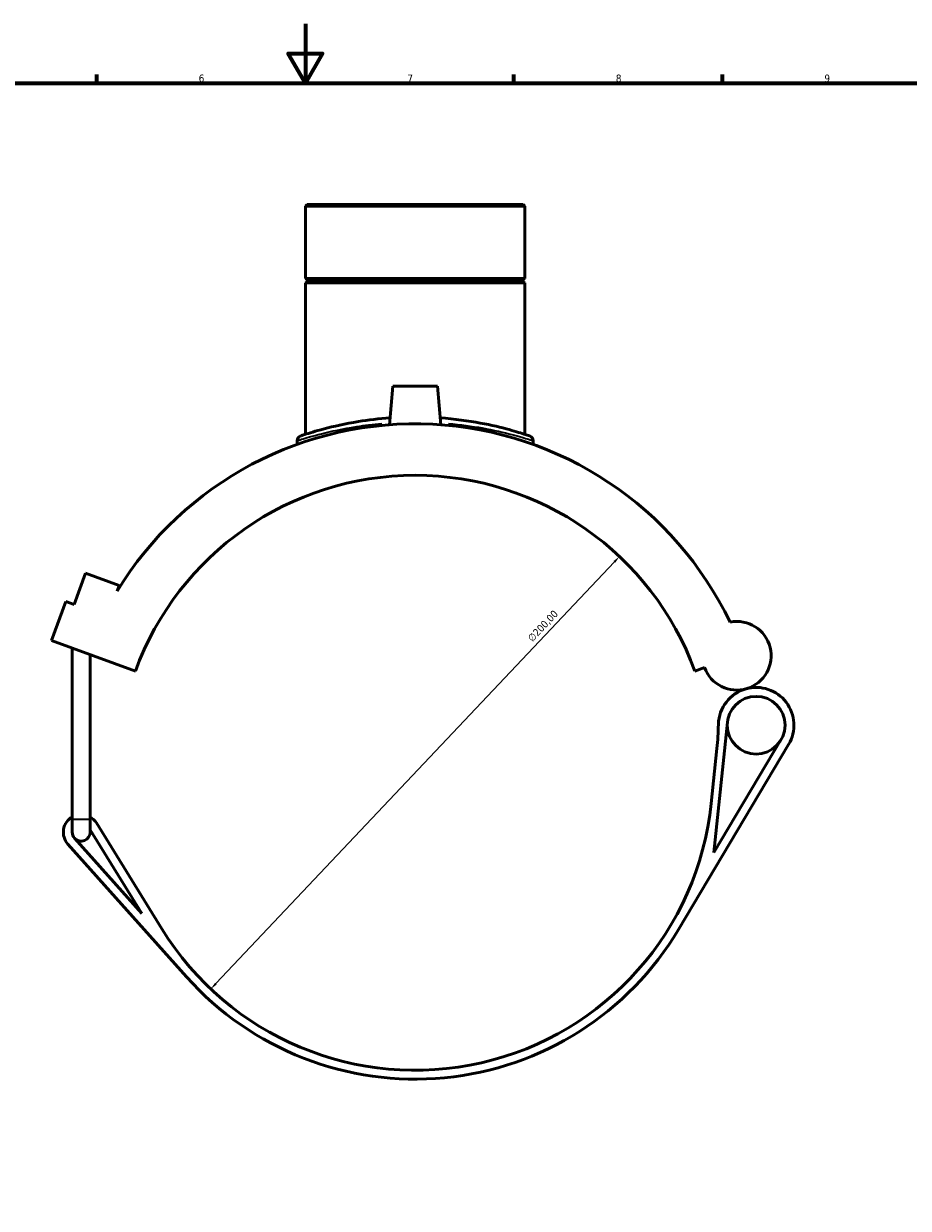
# Model space of a CAD drawing. Header units: millimetres. Extents: x -15 to 1106, y -217 to 1281.
# Tile 5 of 8: x 326 to 623, y 196 to 594. Entities that reach past the tile are written whole.
import ezdxf

# ---------------------------------------------------------------- set-up
doc = ezdxf.new("R2010")
doc.units = ezdxf.units.MM
for name, color, linetype, lineweight in [('Border (ISO)', 7, 'Continuous', 70), ('Dimension (ISO)', 7, 'Continuous', 25), ('Visible (ISO)', 7, 'Continuous', 50), ('Visible Narrow (ISO)', 7, 'Continuous', 35)]:
    doc.layers.add(name, color=color, linetype=linetype, lineweight=lineweight)
doc.styles.add('Note Text (ISO)', font='tahoma.ttf')
doc.dimstyles.new('Default (ISO)', dxfattribs={"dimtxt": 2.5, "dimasz": 2.5, "dimexe": 3.175, "dimexo": 0, "dimgap": 0.762, "dimtad": 1, "dimrnd": 1e-08, "dimzin": 0, "dimtxsty": 'Note Text (ISO)', "dimcen": 0.09, "dimdle": 10, "dimclrd": 256, "dimclre": 256, "dimclrt": 256, "dimazin": 0, "dimtfac": 1.40208, "dimtmove": 0, "dimatfit": 3, "dimfxl": 1, "dimtolj": 1, "dimtzin": 0, "dimlwd": -1, "dimlwe": -1, "dimarcsym": 0})

# ---------------------------------------------------------------- blocks, each defined once
blk = doc.blocks.new('Borders Default Border')
at = {"layer": 'Border (ISO)'}
for p, q in [((350.42, 574), (350.42, 576.9)), ((490.58, 574), (490.58, 576.9)), ((560.67, 574), (560.67, 576.9))]:
    blk.add_line(p, q, dxfattribs=at)
at = {"layer": 'Border (ISO)', "flags": 128}
for points in [[(420.5, 594), (420.5, 574), (414.73, 584), (426.27, 584), (420.5, 574)], [(20, 20), (20, 574), (821, 574), (821, 20), (20, 20)]]:
    blk.add_lwpolyline(points, dxfattribs=at)
at = {"layer": 'Border (ISO)', "color": 232, "true_color": 0xca0064, "char_height": 2.5, "attachment_point": 7, "style": 'Note Text (ISO)'}
for s, insert in [('6', (384.66, 574.35)), ('7', (454.77, 574.4)), ('8', (524.81, 574.34)), ('9', (594.88, 574.35))]:
    blk.add_mtext(s, dxfattribs=dict(at, insert=insert))
blk = doc.blocks.new('*D6')
at = {"layer": 'Defpoints', "color": 0, "transparency": 16777216}
for p in [(526.03, 414.88), (388.71, 269.47)]:
    blk.add_point(p, dxfattribs=at)
at = {"layer": 'Dimension (ISO)', "transparency": 16777216}
blk.add_line((390.43, 271.29), (524.31, 413.06), dxfattribs=at)
for points in [[(524.01, 413.35), (524.62, 412.78), (526.03, 414.88)], [(390.13, 271.58), (390.73, 271), (388.71, 269.47)]]:
    blk.add_solid(points, dxfattribs=at)
at = {"layer": 'Dimension (ISO)', "color": 232, "true_color": 0xca0064, "transparency": 16777216, "insert": (494.93, 387.74), "char_height": 2.5, "attachment_point": 1, "rotation": 46.6398, "style": 'Note Text (ISO)'}
blk.add_mtext('\\A1;∅200,00', dxfattribs=at)

msp = doc.modelspace()

# ---------------------------------------------------------------- linework, layer by layer
at = {"layer": 'Visible (ISO)'}
for p, q in [((421.111, 533.177), (420.544, 532.611)), ((494.197, 532.611), (420.544, 532.611)), ((420.544, 532.611), (420.544, 508.344)), ((421.111, 533.177), (493.63, 533.177)), ((493.63, 533.177), (494.197, 532.611)), ((494.197, 532.611), (494.197, 508.344)), ((420.544, 508.344), (494.197, 508.344)), ((421.044, 507.844), (420.544, 508.344)), ((421.044, 507.344), (420.544, 506.844)), ((494.197, 506.844), (420.544, 506.844)), ((420.544, 506.844), (420.544, 455.967)), ((421.044, 507.844), (493.697, 507.844)), ((421.044, 507.844), (421.044, 507.344)), ((493.697, 507.344), (421.044, 507.344)), ((493.697, 507.844), (494.197, 508.344)), ((493.697, 507.844), (493.697, 507.344)), ((493.697, 507.344), (494.197, 506.844)), ((494.197, 506.844), (494.197, 455.967)), ((449.87, 472.177), (448.731, 459.159)), ((464.87, 472.177), (449.87, 472.177)), ((464.87, 472.177), (466.009, 459.159)), ((417.711, 453.8), (417.711, 452.57)), ((497.03, 453.8), (497.03, 452.57)), ((342.818, 398.77), (346.648, 409.294)), ((346.648, 409.294), (357.925, 405.19)), ((357.925, 405.19), (357.212, 403.23)), ((335.21, 386.64), (339.999, 399.796)), ((339.999, 399.796), (342.818, 398.77)), ((335.21, 386.64), (363.401, 376.379)), ((342.175, 326.577), (342.175, 384.105)), ((348.175, 326.577), (348.175, 381.921)), ((551.34, 376.379), (554.593, 377.563)), ((557.772, 315.365), (562.311, 359.171)), ((545.899, 289.531), (582.861, 351.684)), ((580.282, 353.218), (557.772, 315.365)), ((558.755, 350.37), (556.838, 331.87)), ((342.175, 326.577), (342.175, 322.177)), ((348.175, 322.177), (348.175, 326.577)), ((348.175, 323.028), (365.515, 294.902)), ((372.247, 289.699), (350.283, 325.326)), ((365.515, 294.902), (342.938, 320.179)), ((340.7, 318.18), (380.551, 273.564))]:
    msp.add_line(p, q, dxfattribs=at)
msp.add_circle((571.952, 358.172), 9.692, dxfattribs=at)
for centre, radius, start, end in [((457.37, 342.177), 117.3, 25.58008, 148.63512), ((419.411, 453.8), 1.7, 108.78167, 180), ((495.33, 453.8), 1.7, 0, 71.21833), ((457.37, 342.177), 100, 20, 160), ((565.435, 381.51), 11.538, 200, 101.30588), ((571.952, 358.172), 12.692, 105.60145, 178.72626), ((571.952, 358.172), 12.692, 329.2607, 105.60145), ((459.287, 360.677), 100, 354.08409, 358.72626), ((457.37, 342.177), 100, 211.6539, 354.08409), ((345.175, 322.177), 6, 120, 221.77072), ((345.175, 322.177), 6, 31.6539, 60), ((345.175, 322.177), 3, 180, 221.77072), ((345.175, 322.177), 3, 221.77072, 0), ((457.37, 342.177), 103, 221.77072, 329.2607)]:
    msp.add_arc(centre, radius, start, end, dxfattribs=at)
for points, knots in [([(448.935, 461.479), (445.207, 461.214), (441.616, 460.782), (433.843, 459.528), (429.907, 458.626), (423.867, 457.029), (421.66, 456.33), (419.716, 455.697), (419.288, 455.553), (418.929, 455.431), (418.864, 455.409), (418.864, 455.41)], [18.9179728, 18.9179728, 18.9179728, 18.9179728, 20.0549864, 20.0549864, 21.599032, 21.599032, 23.0435324, 23.0435324, 23.7161237, 23.7161237, 24.1010447, 24.1010447, 24.1010447, 24.1010447]), ([(495.877, 455.409), (495.877, 455.409), (495.37, 455.585), (493.21, 456.288), (491.364, 456.872), (486.332, 458.25), (483.042, 459.053), (475.233, 460.507), (470.638, 461.138), (465.806, 461.479)], [12.0505374, 12.0505374, 12.0505374, 12.0505374, 13.1172842, 13.1172842, 14.3826671, 14.3826671, 15.7601615, 15.7601615, 17.2336108, 17.2336108, 17.2336108, 17.2336108])]:
    msp.add_open_spline(points, degree=3, knots=knots, dxfattribs=at)
at = {"layer": 'Visible Narrow (ISO)'}
msp.add_line((342.212, 326.577), (348.138, 326.577), dxfattribs=at)
msp.add_arc((495.33, 453.8), 1.7, 3.56092, 67.65741, dxfattribs=at)
for points, knots in [([(417.803, 453.83), (417.833, 453.839), (417.87, 453.851), (418.149, 453.942), (418.589, 454.084), (420.591, 454.708), (422.864, 455.396), (429.085, 456.971), (433.139, 457.86), (440.4, 458.982), (443.236, 459.331), (446.179, 459.589)], [-23.8413743, -23.8413743, -23.8413743, -23.8413743, -23.7161237, -23.7161237, -23.0435324, -23.0435324, -21.599032, -21.599032, -20.0549864, -20.0549864, -19.1673076, -19.1673076, -19.1673076, -19.1673076]), ([(468.563, 459.589), (472.62, 459.233), (476.471, 458.7), (483.81, 457.392), (487.199, 456.6), (492.382, 455.242), (494.283, 454.666), (496.259, 454.05), (496.746, 453.893), (496.937, 453.83)], [-16.984276, -16.984276, -16.984276, -16.984276, -15.7601615, -15.7601615, -14.3826671, -14.3826671, -13.1172842, -13.1172842, -12.3102078, -12.3102078, -12.3102078, -12.3102078])]:
    msp.add_open_spline(points, degree=3, knots=knots, dxfattribs=at)

# ---------------------------------------------------------------- block references
msp.add_blockref('Borders Default Border', (0, 0))

# ---------------------------------------------------------------- dimensions: what is measured, and where the dimension line sits
at = {"layer": 'Dimension (ISO)'}
dim = msp.add_diameter_dim_2p(p1=(388.712, 269.472), p2=(526.029, 414.883), dimstyle='Default (ISO)', override={"dimdec": 2, "dimlfac": 1, "dimtp": 0, "dimtm": 0, "dimtdec": 2, "dimatfit": 2}, dxfattribs=at)
dim.commit()
dim.dimension.update_dxf_attribs({"geometry": '*D6', "text_midpoint": (502.234, 389.685), "dimtype": 163})

doc.saveas('drawing.dxf')
